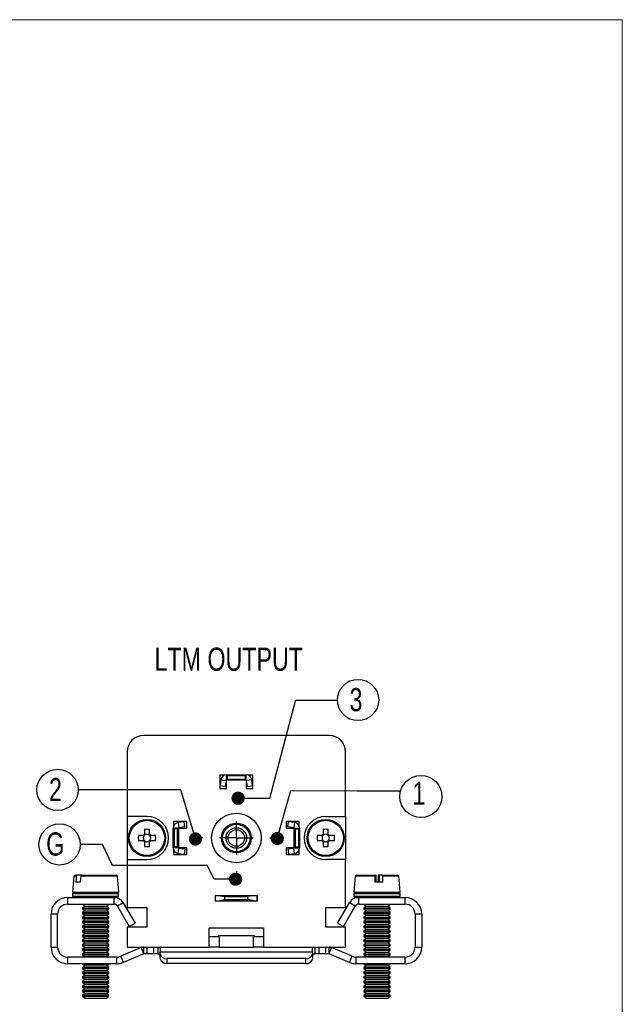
# Model space of a CAD drawing. Header units: millimetres. Extents: x 0 to 432, y 0 to 279.
# Tile 6 of 6: x 341 to 432, y 131 to 279. Entities that reach past the tile are written whole.
import ezdxf

# ---------------------------------------------------------------- set-up
doc = ezdxf.new("R2010")
doc.units = ezdxf.units.MM
doc.header["$PDSIZE"] = -1
doc.linetypes.add('CENTERX2', pattern=[20.32, 12.7, -2.54, 2.54, -2.54])
doc.layers.add('CENTER', color=40, linetype='CENTERX2')
doc.layers.add('DIMENSIONS', color=140, linetype='Continuous', lineweight=25)
doc.layers.add('TEXT', color=140, linetype='Continuous', lineweight=25)
doc.styles.add('SLDTEXTSTYLE0', font='TXT', dxfattribs={"width": 0.75})

# ---------------------------------------------------------------- blocks, each defined once
blk = doc.blocks.new('SW_NOTE_0_9')
at = {"layer": 'TEXT', "color": 0}
blk.add_circle((1.29, 2.7), 3.12, dxfattribs=at)
at = {"layer": 'TEXT', "color": 0, "insert": (0, 4.51), "char_height": 3.5, "attachment_point": 1, "style": 'SLDTEXTSTYLE0'}
blk.add_mtext('2', dxfattribs=at)
blk = doc.blocks.new('SW_NOTE_0_10')
at = {"layer": 'TEXT', "color": 0}
blk.add_circle((1.29, 2.26), 3.18, dxfattribs=at)
at = {"layer": 'TEXT', "color": 0, "insert": (0, 4.51), "char_height": 3.5, "attachment_point": 1, "style": 'SLDTEXTSTYLE0'}
blk.add_mtext('1', dxfattribs=at)
blk = doc.blocks.new('SW_NOTE_0_11')
at = {"layer": 'TEXT', "color": 0}
blk.add_circle((2.03, 2.7), 3.12, dxfattribs=at)
at = {"layer": 'TEXT', "color": 0, "insert": (0, 4.51), "char_height": 3.5, "attachment_point": 1, "style": 'SLDTEXTSTYLE0'}
blk.add_mtext('G', dxfattribs=at)
blk = doc.blocks.new('SW_NOTE_0_12')
at = {"layer": 'TEXT', "color": 0}
blk.add_circle((1.29, 2.7), 3.12, dxfattribs=at)
at = {"layer": 'TEXT', "color": 0, "insert": (0, 4.51), "char_height": 3.5, "attachment_point": 1, "style": 'SLDTEXTSTYLE0'}
blk.add_mtext('3', dxfattribs=at)
blk = doc.blocks.new('SW_CENTERMARKSYMBOL_1')
at = {"layer": 'CENTER', "color": 0}
for p, q in [((0, 5.08), (0, 6.29)), ((0, 0), (0, 2.54)), ((-5.08, 0), (-6.29, 0)), ((0, 0), (-2.54, 0)), ((0, 0), (0, -2.54)), ((0, 0), (2.54, 0)), ((5.08, 0), (6.29, 0)), ((0, -5.08), (0, -6.29))]:
    blk.add_line(p, q, dxfattribs=at)
blk = doc.blocks.new('_Dot')
at = {"color": 0, "linetype": 'ByBlock', "lineweight": -2}
blk.add_line((-0.5, 0), (-1, 0), dxfattribs=at)
at = {"color": 0, "linetype": 'ByBlock', "const_width": 0.5}
blk.add_lwpolyline([(-0.25, 0, 1), (0.25, 0, 1)], format="xyb", close=True, dxfattribs=at)

msp = doc.modelspace()

# ---------------------------------------------------------------- linework, layer by layer
at = {"color": 7, "linetype": 'Continuous', "lineweight": 18}
for p in [(0, 279.4), (431.8, 0)]:
    msp.add_line(p, (431.8, 279.4), dxfattribs=at)
for p, q in [((387.5, 171.19), (359.5, 171.19)), ((357, 168.69), (357, 158.94)), ((390, 158.94), (390, 168.69)), ((372, 164.44), (372, 165.24)), ((372.02, 165.24), (372, 165.24)), ((372.14, 165.11), (372.02, 165.24)), ((372.02, 165.24), (374.97, 165.24)), ((374.97, 165.24), (374.86, 165.11)), ((375, 165.24), (374.97, 165.24)), ((375, 164.44), (375, 165.24)), ((371.71, 165.19), (371, 165.19)), ((371, 165.19), (371, 163.19)), ((371.15, 164.5), (371.04, 163.56)), ((371.15, 164.5), (371.95, 164.4)), ((371.5, 165.19), (371.5, 165.08)), ((371.95, 164.4), (371.83, 163.46)), ((372.02, 164.44), (372, 164.44)), ((372, 163.19), (372, 164.44)), ((372.02, 164.44), (372.14, 164.57)), ((374.97, 164.44), (372.02, 164.44)), ((372.14, 164.57), (372.14, 165.11)), ((374.86, 165.11), (372.14, 165.11)), ((372.14, 164.57), (374.86, 164.57)), ((374.86, 164.57), (374.86, 165.11)), ((374.86, 164.57), (374.97, 164.44)), ((375, 164.44), (374.97, 164.44)), ((375, 164.44), (375, 163.19)), ((375.84, 164.5), (375.05, 164.4)), ((375.16, 163.46), (375.05, 164.4)), ((376, 165.19), (375.28, 165.19)), ((375.5, 165.08), (375.5, 165.19)), ((375.96, 163.56), (375.84, 164.5)), ((376, 163.19), (376, 165.19)), ((371, 163.19), (372, 163.19)), ((371.83, 163.46), (371.04, 163.56)), ((375, 163.19), (376, 163.19)), ((375.16, 163.46), (375.96, 163.56)), ((360, 158.94), (357, 158.94)), ((357, 158.94), (357, 152.44)), ((366, 158.19), (364, 158.19)), ((364, 158.19), (364, 157.48)), ((365.64, 158.15), (364.69, 158.04)), ((364.69, 158.04), (364.79, 157.24)), ((365.73, 157.36), (365.64, 158.15)), ((366, 157.19), (366, 158.19)), ((383, 158.19), (381, 158.19)), ((381, 158.19), (381, 157.19)), ((381.26, 157.36), (381.36, 158.15)), ((382.3, 158.04), (381.36, 158.15)), ((382.3, 158.04), (382.2, 157.24)), ((383, 157.48), (383, 158.19)), ((387, 158.94), (390, 158.94)), ((390, 158.94), (390, 152.44)), ((359.63, 157), (359.63, 156.26)), ((360.37, 156.26), (360.37, 157)), ((364.75, 157.19), (363.95, 157.19)), ((363.95, 157.19), (363.95, 157.17)), ((363.95, 157.17), (364.08, 157.05)), ((363.95, 154.22), (363.95, 157.17)), ((364.11, 157.69), (364, 157.69)), ((364.62, 157.05), (364.08, 157.05)), ((364.08, 157.05), (364.08, 154.34)), ((364.62, 157.05), (364.75, 157.17)), ((364.62, 154.34), (364.62, 157.05)), ((364.75, 157.19), (364.75, 157.17)), ((364.75, 157.19), (366, 157.19)), ((364.75, 157.17), (364.75, 154.22)), ((365.73, 157.36), (364.79, 157.24)), ((381, 157.19), (382.25, 157.19)), ((382.2, 157.24), (381.26, 157.36)), ((382.25, 157.17), (382.25, 157.19)), ((382.25, 157.19), (383.05, 157.19)), ((382.25, 154.22), (382.25, 157.17)), ((382.25, 157.17), (382.38, 157.05)), ((382.38, 157.05), (382.38, 154.34)), ((382.38, 157.05), (382.92, 157.05)), ((383, 157.69), (382.89, 157.69)), ((382.92, 157.05), (383.05, 157.17)), ((382.92, 154.34), (382.92, 157.05)), ((383.05, 157.17), (383.05, 157.19)), ((383.05, 157.17), (383.05, 154.22)), ((386.63, 157), (386.63, 156.26)), ((387.37, 156.26), (387.37, 157)), ((359.43, 156.06), (358.69, 156.06)), ((358.69, 155.32), (359.43, 155.32)), ((359.47, 156.06), (359.47, 155.87)), ((359.47, 155.52), (359.47, 155.32)), ((359.82, 156.22), (359.63, 156.22)), ((359.63, 155.17), (359.82, 155.17)), ((359.63, 155.13), (359.63, 154.39)), ((360.37, 156.22), (360.17, 156.22)), ((360.17, 155.17), (360.37, 155.17)), ((360.37, 154.39), (360.37, 155.13)), ((360.53, 155.87), (360.53, 156.06)), ((360.53, 155.32), (360.53, 155.52)), ((361.3, 156.06), (360.56, 156.06)), ((360.56, 155.32), (361.3, 155.32)), ((386.43, 156.06), (385.69, 156.06)), ((385.69, 155.32), (386.43, 155.32)), ((386.47, 156.06), (386.47, 155.87)), ((386.47, 155.52), (386.47, 155.32)), ((386.82, 156.22), (386.63, 156.22)), ((386.63, 155.17), (386.82, 155.17)), ((386.63, 155.13), (386.63, 154.39)), ((387.37, 156.22), (387.17, 156.22)), ((387.17, 155.17), (387.37, 155.17)), ((387.37, 154.39), (387.37, 155.13)), ((387.53, 155.87), (387.53, 156.06)), ((387.53, 155.32), (387.53, 155.52)), ((388.3, 156.06), (387.56, 156.06)), ((387.56, 155.32), (388.3, 155.32)), ((364.08, 154.34), (363.95, 154.22)), ((363.95, 154.22), (363.95, 154.19)), ((364.75, 154.19), (363.95, 154.19)), ((364, 153.91), (364, 153.19)), ((364, 153.69), (364.11, 153.69)), ((364.62, 154.34), (364.08, 154.34)), ((364.75, 154.22), (364.62, 154.34)), ((364.69, 153.35), (364.79, 154.15)), ((364.69, 153.35), (365.64, 153.24)), ((364.75, 154.22), (364.75, 154.19)), ((366, 154.19), (364.75, 154.19)), ((364.79, 154.15), (365.73, 154.03)), ((365.73, 154.03), (365.64, 153.24)), ((366, 153.19), (366, 154.19)), ((382.25, 154.19), (381, 154.19)), ((381, 154.19), (381, 153.19)), ((381.26, 154.03), (382.2, 154.15)), ((381.26, 154.03), (381.36, 153.24)), ((381.36, 153.24), (382.3, 153.35)), ((382.3, 153.35), (382.2, 154.15)), ((382.38, 154.34), (382.25, 154.22)), ((382.25, 154.19), (382.25, 154.22)), ((382.25, 154.19), (383.05, 154.19)), ((382.38, 154.34), (382.92, 154.34)), ((382.89, 153.69), (383, 153.69)), ((383.05, 154.22), (382.92, 154.34)), ((383, 153.19), (383, 153.91)), ((383.05, 154.19), (383.05, 154.22)), ((357, 152.44), (357, 145.19)), ((357, 152.44), (360, 152.44)), ((364, 153.19), (366, 153.19)), ((381, 153.19), (383, 153.19)), ((390, 152.44), (387, 152.44)), ((390, 145.19), (390, 152.44)), ((348.96, 149.91), (348.75, 147.49)), ((349.31, 149.91), (348.96, 149.91)), ((349.16, 150.09), (349.47, 150.09)), ((349.97, 148.99), (349.24, 148.99)), ((350.2, 150.09), (349.47, 150.09)), ((355.54, 149.91), (350.04, 149.91)), ((350.2, 150.09), (355.34, 150.09)), ((355.75, 147.49), (355.54, 149.91)), ((391.46, 149.91), (391.25, 147.49)), ((394.41, 149.91), (391.46, 149.91)), ((391.66, 150.09), (394.4, 150.09)), ((394.4, 150.09), (394.54, 150.09)), ((394.57, 149.91), (394.41, 149.91)), ((395.61, 148.99), (394.42, 148.99)), ((395.1, 150.09), (394.95, 150.09)), ((395.59, 150.09), (395.1, 150.09)), ((395.59, 150.09), (397.84, 150.09)), ((398.04, 149.91), (395.61, 149.91)), ((398.25, 147.49), (398.04, 149.91)), ((348.75, 147.49), (349.46, 147.49)), ((349.46, 147.49), (355.75, 147.49)), ((391.25, 147.49), (398.25, 147.49)), ((348, 146.69), (348, 145.69)), ((348, 146.69), (355.02, 146.69)), ((348.77, 147.29), (348.77, 146.89)), ((348.77, 147.29), (355.72, 147.29)), ((348.77, 146.89), (355.72, 146.89)), ((355.02, 146.69), (355.52, 146.69)), ((355.02, 145.69), (355.02, 146.69)), ((356.41, 145.89), (355.54, 145.39)), ((355.72, 146.89), (355.72, 147.29)), ((356.41, 145.89), (358.2, 142.79)), ((370.3, 146.99), (370.3, 146.19)), ((370.35, 146.99), (370.3, 146.99)), ((370.3, 146.19), (370.35, 146.19)), ((370.35, 146.19), (370.35, 146.99)), ((370.35, 146.99), (370.75, 146.99)), ((370.35, 146.19), (370.75, 146.19)), ((370.75, 146.99), (376.25, 146.99)), ((370.75, 146.99), (371.75, 146.82)), ((370.75, 146.19), (371.75, 146.37)), ((370.75, 146.19), (376.25, 146.19)), ((371.75, 146.82), (375.25, 146.82)), ((371.75, 146.37), (371.75, 146.82)), ((371.75, 146.37), (375.25, 146.37)), ((376.25, 146.99), (375.25, 146.82)), ((375.25, 146.37), (375.25, 146.82)), ((376.25, 146.19), (375.25, 146.37)), ((376.25, 146.99), (376.65, 146.99)), ((376.25, 146.19), (376.65, 146.19)), ((376.65, 146.19), (376.65, 146.99)), ((376.7, 146.99), (376.65, 146.99)), ((376.65, 146.19), (376.7, 146.19)), ((376.7, 146.19), (376.7, 146.99)), ((388.8, 142.79), (390.59, 145.89)), ((391.45, 145.39), (390.59, 145.89)), ((391.27, 147.29), (391.27, 146.89)), ((391.27, 147.29), (398.22, 147.29)), ((391.27, 146.89), (398.22, 146.89)), ((391.47, 146.69), (391.97, 146.69)), ((391.97, 146.69), (391.97, 145.69)), ((391.97, 146.69), (399, 146.69)), ((398.22, 146.89), (398.22, 147.29)), ((399, 145.69), (399, 146.69)), ((348, 145.69), (355.02, 145.69)), ((350.25, 145.69), (350.25, 145.67)), ((350.25, 145.67), (350.64, 145.4)), ((350.25, 145.67), (354.25, 145.67)), ((350.64, 145.4), (350.25, 145.13)), ((350.25, 145.13), (350.25, 144.98)), ((350.25, 145.13), (354.25, 145.13)), ((350.25, 144.98), (350.64, 144.7)), ((350.25, 144.98), (354.25, 144.98)), ((350.64, 144.7), (350.25, 144.43)), ((350.25, 144.43), (350.25, 144.28)), ((350.25, 144.43), (354.25, 144.43)), ((350.64, 145.4), (353.86, 145.4)), ((350.64, 144.7), (353.86, 144.7)), ((353.86, 145.4), (354.25, 145.67)), ((354.25, 145.13), (353.86, 145.4)), ((353.86, 144.7), (354.25, 144.98)), ((354.25, 144.43), (353.86, 144.7)), ((354.25, 145.67), (354.25, 145.69)), ((354.25, 144.98), (354.25, 145.13)), ((354.25, 144.28), (354.25, 144.43)), ((355.54, 145.39), (357.33, 142.29)), ((357, 145.19), (360, 145.19)), ((360, 145.19), (360, 142.19)), ((387, 142.19), (387, 145.19)), ((387, 145.19), (390, 145.19)), ((389.66, 142.29), (391.45, 145.39)), ((391.97, 145.69), (399, 145.69)), ((392.75, 145.69), (392.75, 145.67)), ((392.75, 145.67), (393.14, 145.4)), ((392.75, 145.67), (396.75, 145.67)), ((393.14, 145.4), (392.75, 145.13)), ((392.75, 145.13), (392.75, 144.98)), ((392.75, 145.13), (396.75, 145.13)), ((392.75, 144.98), (393.14, 144.7)), ((392.75, 144.98), (396.75, 144.98)), ((393.14, 144.7), (392.75, 144.43)), ((392.75, 144.43), (392.75, 144.28)), ((392.75, 144.43), (396.75, 144.43)), ((393.14, 145.4), (396.36, 145.4)), ((393.14, 144.7), (396.36, 144.7)), ((396.36, 145.4), (396.75, 145.67)), ((396.75, 145.13), (396.36, 145.4)), ((396.36, 144.7), (396.75, 144.98)), ((396.75, 144.43), (396.36, 144.7)), ((396.75, 145.67), (396.75, 145.69)), ((396.75, 144.98), (396.75, 145.13)), ((396.75, 144.28), (396.75, 144.43)), ((346.5, 144.19), (345.5, 144.19)), ((345.5, 139.19), (345.5, 144.19)), ((346.5, 139.19), (346.5, 144.19)), ((350.25, 144.28), (350.64, 144.01)), ((350.25, 144.28), (354.25, 144.28)), ((350.64, 144.01), (350.25, 143.74)), ((350.25, 143.74), (350.25, 143.59)), ((350.25, 143.74), (354.25, 143.74)), ((350.25, 143.59), (350.64, 143.31)), ((350.25, 143.59), (354.25, 143.59)), ((350.64, 143.31), (350.25, 143.04)), ((350.25, 143.04), (350.25, 142.89)), ((350.25, 143.04), (354.25, 143.04)), ((350.64, 144.01), (353.86, 144.01)), ((350.64, 143.31), (353.86, 143.31)), ((353.86, 144.01), (354.25, 144.28)), ((354.25, 143.74), (353.86, 144.01)), ((353.86, 143.31), (354.25, 143.59)), ((354.25, 143.04), (353.86, 143.31)), ((354.25, 143.59), (354.25, 143.74)), ((354.25, 142.89), (354.25, 143.04)), ((392.75, 144.28), (393.14, 144.01)), ((392.75, 144.28), (396.75, 144.28)), ((393.14, 144.01), (392.75, 143.74)), ((392.75, 143.74), (392.75, 143.59)), ((392.75, 143.74), (396.75, 143.74)), ((392.75, 143.59), (393.14, 143.31)), ((392.75, 143.59), (396.75, 143.59)), ((393.14, 143.31), (392.75, 143.04)), ((392.75, 143.04), (392.75, 142.89)), ((392.75, 143.04), (396.75, 143.04)), ((393.14, 144.01), (396.36, 144.01)), ((393.14, 143.31), (396.36, 143.31)), ((396.36, 144.01), (396.75, 144.28)), ((396.75, 143.74), (396.36, 144.01)), ((396.36, 143.31), (396.75, 143.59)), ((396.75, 143.04), (396.36, 143.31)), ((396.75, 143.59), (396.75, 143.74)), ((396.75, 142.89), (396.75, 143.04)), ((401.5, 144.19), (400.5, 144.19)), ((400.5, 144.19), (400.5, 139.19)), ((401.5, 144.19), (401.5, 139.19)), ((350.25, 142.89), (350.64, 142.62)), ((350.25, 142.89), (354.25, 142.89)), ((350.64, 142.62), (350.25, 142.35)), ((350.25, 142.35), (350.25, 142.2)), ((350.25, 142.35), (354.25, 142.35)), ((350.25, 142.2), (350.64, 141.92)), ((350.25, 142.2), (354.25, 142.2)), ((350.64, 141.92), (350.25, 141.65)), ((350.25, 141.65), (350.25, 141.5)), ((350.25, 141.65), (354.25, 141.65)), ((350.25, 141.5), (350.64, 141.23)), ((350.25, 141.5), (354.25, 141.5)), ((350.64, 142.62), (353.86, 142.62)), ((350.64, 141.92), (353.86, 141.92)), ((353.86, 142.62), (354.25, 142.89)), ((354.25, 142.35), (353.86, 142.62)), ((353.86, 141.92), (354.25, 142.2)), ((354.25, 141.65), (353.86, 141.92)), ((353.86, 141.23), (354.25, 141.5)), ((354.25, 142.2), (354.25, 142.35)), ((354.25, 141.5), (354.25, 141.65)), ((357, 142.19), (357, 139.19)), ((360, 142.19), (357, 142.19)), ((357.33, 142.29), (358.2, 142.79)), ((369.4, 142.09), (377.6, 142.09)), ((369.4, 139.19), (369.4, 142.09)), ((377.6, 142.09), (377.6, 139.19)), ((390, 142.19), (387, 142.19)), ((388.8, 142.79), (389.66, 142.29)), ((390, 139.19), (390, 142.19)), ((392.75, 142.89), (393.14, 142.62)), ((392.75, 142.89), (396.75, 142.89)), ((393.14, 142.62), (392.75, 142.35)), ((392.75, 142.35), (392.75, 142.2)), ((392.75, 142.35), (396.75, 142.35)), ((392.75, 142.2), (393.14, 141.92)), ((392.75, 142.2), (396.75, 142.2)), ((393.14, 141.92), (392.75, 141.65)), ((392.75, 141.65), (392.75, 141.5)), ((392.75, 141.65), (396.75, 141.65)), ((392.75, 141.5), (393.14, 141.23)), ((392.75, 141.5), (396.75, 141.5)), ((393.14, 142.62), (396.36, 142.62)), ((393.14, 141.92), (396.36, 141.92)), ((396.36, 142.62), (396.75, 142.89)), ((396.75, 142.35), (396.36, 142.62)), ((396.36, 141.92), (396.75, 142.2)), ((396.75, 141.65), (396.36, 141.92)), ((396.36, 141.23), (396.75, 141.5)), ((396.75, 142.2), (396.75, 142.35)), ((396.75, 141.5), (396.75, 141.65)), ((350.64, 141.23), (350.25, 140.96)), ((350.25, 140.96), (350.25, 140.81)), ((350.25, 140.96), (354.25, 140.96)), ((350.25, 140.81), (350.64, 140.53)), ((350.25, 140.81), (354.25, 140.81)), ((350.64, 140.53), (350.25, 140.26)), ((350.25, 140.26), (350.25, 140.11)), ((350.25, 140.26), (354.25, 140.26)), ((350.25, 140.11), (350.64, 139.84)), ((350.25, 140.11), (354.25, 140.11)), ((350.64, 141.23), (353.86, 141.23)), ((350.64, 140.53), (353.86, 140.53)), ((354.25, 140.96), (353.86, 141.23)), ((353.86, 140.53), (354.25, 140.81)), ((354.25, 140.26), (353.86, 140.53)), ((353.86, 139.84), (354.25, 140.11)), ((354.25, 140.81), (354.25, 140.96)), ((354.25, 140.11), (354.25, 140.26)), ((369.4, 140.79), (370.9, 140.79)), ((376.25, 140.89), (370.75, 140.89)), ((370.75, 140.89), (370.75, 140.79)), ((370.9, 140.79), (370.9, 139.19)), ((376.1, 139.19), (376.1, 140.79)), ((376.1, 140.79), (377.6, 140.79)), ((376.25, 140.79), (376.25, 140.89)), ((393.14, 141.23), (392.75, 140.96)), ((392.75, 140.96), (392.75, 140.81)), ((392.75, 140.96), (396.75, 140.96)), ((392.75, 140.81), (393.14, 140.53)), ((392.75, 140.81), (396.75, 140.81)), ((393.14, 140.53), (392.75, 140.26)), ((392.75, 140.26), (392.75, 140.11)), ((392.75, 140.26), (396.75, 140.26)), ((392.75, 140.11), (393.14, 139.84)), ((392.75, 140.11), (396.75, 140.11)), ((393.14, 141.23), (396.36, 141.23)), ((393.14, 140.53), (396.36, 140.53)), ((396.75, 140.96), (396.36, 141.23)), ((396.36, 140.53), (396.75, 140.81)), ((396.75, 140.26), (396.36, 140.53)), ((396.36, 139.84), (396.75, 140.11)), ((396.75, 140.81), (396.75, 140.96)), ((396.75, 140.11), (396.75, 140.26)), ((345.5, 139.19), (346.5, 139.19)), ((350.64, 139.84), (350.25, 139.56)), ((350.25, 139.56), (350.25, 139.42)), ((350.25, 139.56), (354.25, 139.56)), ((350.25, 139.42), (350.64, 139.14)), ((350.25, 139.42), (354.25, 139.42)), ((350.64, 139.14), (350.25, 138.87)), ((350.25, 138.87), (350.25, 138.72)), ((350.25, 138.87), (354.25, 138.87)), ((350.25, 138.72), (350.64, 138.45)), ((350.25, 138.72), (354.25, 138.72)), ((350.64, 138.45), (350.25, 138.17)), ((350.64, 139.84), (353.86, 139.84)), ((350.64, 139.14), (353.86, 139.14)), ((350.64, 138.45), (353.86, 138.45)), ((354.25, 139.56), (353.86, 139.84)), ((353.86, 139.14), (354.25, 139.42)), ((354.25, 138.87), (353.86, 139.14)), ((353.86, 138.45), (354.25, 138.72)), ((354.25, 138.17), (353.86, 138.45)), ((354.25, 139.42), (354.25, 139.56)), ((354.25, 138.72), (354.25, 138.87)), ((359.11, 139.12), (356.03, 137.81)), ((357, 139.19), (369.4, 139.19)), ((359.5, 138.19), (359.11, 139.12)), ((359.5, 138.19), (359.5, 139.19)), ((360, 139.19), (360, 138.19)), ((361, 139.19), (361, 138.19)), ((361.62, 139.19), (361.62, 138.19)), ((362, 139), (362, 138.46)), ((362, 138.15), (362, 138.46)), ((362, 138.46), (385, 138.46)), ((370.9, 139.19), (369.4, 139.19)), ((370.9, 139.19), (376.1, 139.19)), ((377.6, 139.19), (376.1, 139.19)), ((377.6, 139.19), (390, 139.19)), ((385, 138.46), (385, 139)), ((385, 138.46), (385, 138.15)), ((385.38, 138.19), (385.38, 139.19)), ((386, 138.19), (386, 139.19)), ((387, 138.19), (387, 139.19)), ((387.5, 138.19), (387.5, 139.19)), ((387.5, 138.19), (387.89, 139.12)), ((390.97, 137.81), (387.89, 139.12)), ((393.14, 139.84), (392.75, 139.56)), ((392.75, 139.56), (392.75, 139.42)), ((392.75, 139.56), (396.75, 139.56)), ((392.75, 139.42), (393.14, 139.14)), ((392.75, 139.42), (396.75, 139.42)), ((393.14, 139.14), (392.75, 138.87)), ((392.75, 138.87), (392.75, 138.72)), ((392.75, 138.87), (396.75, 138.87)), ((392.75, 138.72), (393.14, 138.45)), ((392.75, 138.72), (396.75, 138.72)), ((393.14, 138.45), (392.75, 138.17)), ((393.14, 139.84), (396.36, 139.84)), ((393.14, 139.14), (396.36, 139.14)), ((393.14, 138.45), (396.36, 138.45)), ((396.75, 139.56), (396.36, 139.84)), ((396.36, 139.14), (396.75, 139.42)), ((396.75, 138.87), (396.36, 139.14)), ((396.36, 138.45), (396.75, 138.72)), ((396.75, 138.17), (396.36, 138.45)), ((396.75, 139.42), (396.75, 139.56)), ((396.75, 138.72), (396.75, 138.87)), ((400.5, 139.19), (401.5, 139.19)), ((348, 137.69), (348, 136.69)), ((355.44, 137.69), (348, 137.69)), ((350.25, 138.17), (350.25, 138.03)), ((350.25, 138.17), (354.25, 138.17)), ((350.25, 138.03), (350.64, 137.75)), ((350.25, 138.03), (354.25, 138.03)), ((350.64, 137.75), (350.56, 137.69)), ((350.64, 137.75), (353.86, 137.75)), ((353.86, 137.75), (354.25, 138.03)), ((353.94, 137.69), (353.86, 137.75)), ((354.25, 138.03), (354.25, 138.17)), ((355.44, 136.69), (355.44, 137.69)), ((356.03, 137.81), (356.41, 136.89)), ((359.5, 138.19), (356.41, 136.89)), ((360, 138.19), (359.5, 138.19)), ((361, 138.19), (360, 138.19)), ((361.62, 138.19), (361, 138.19)), ((362, 137.45), (362, 138.15)), ((362, 138.08), (362, 137.88)), ((362, 137.9), (362, 138.08)), ((362, 137.45), (362, 137.76)), ((362, 137.76), (362, 137.76)), ((384, 137.45), (363, 137.45)), ((363, 137.45), (363, 136.74)), ((384, 136.74), (384, 137.45)), ((385, 138.15), (385, 137.45)), ((386, 138.19), (385.38, 138.19)), ((387, 138.19), (386, 138.19)), ((387.5, 138.19), (387, 138.19)), ((390.58, 136.89), (387.5, 138.19)), ((390.58, 136.89), (390.97, 137.81)), ((391.55, 137.69), (391.55, 136.69)), ((399, 137.69), (391.55, 137.69)), ((392.75, 138.17), (392.75, 138.03)), ((392.75, 138.17), (396.75, 138.17)), ((392.75, 138.03), (393.14, 137.75)), ((392.75, 138.03), (396.75, 138.03)), ((393.14, 137.75), (393.06, 137.69)), ((393.14, 137.75), (396.36, 137.75)), ((396.36, 137.75), (396.75, 138.03)), ((396.44, 137.69), (396.36, 137.75)), ((396.75, 138.03), (396.75, 138.17)), ((399, 136.69), (399, 137.69)), ((355.44, 136.69), (348, 136.69)), ((350.25, 136.69), (350.25, 136.63)), ((350.25, 136.63), (350.64, 136.36)), ((350.25, 136.63), (354.25, 136.63)), ((350.64, 136.36), (350.25, 136.09)), ((350.25, 136.09), (350.25, 135.94)), ((350.25, 136.09), (354.25, 136.09)), ((350.25, 135.94), (350.64, 135.67)), ((350.25, 135.94), (354.25, 135.94)), ((350.64, 135.67), (350.25, 135.39)), ((350.64, 136.36), (353.86, 136.36)), ((350.64, 135.67), (353.86, 135.67)), ((353.86, 136.36), (354.25, 136.63)), ((354.25, 136.09), (353.86, 136.36)), ((353.86, 135.67), (354.25, 135.94)), ((354.25, 135.39), (353.86, 135.67)), ((354.25, 136.63), (354.25, 136.69)), ((354.25, 135.94), (354.25, 136.09)), ((384, 136.74), (363, 136.74)), ((384, 136.7), (363, 136.74)), ((399, 136.69), (391.55, 136.69)), ((392.75, 136.69), (392.75, 136.63)), ((392.75, 136.63), (393.14, 136.36)), ((392.75, 136.63), (396.75, 136.63)), ((393.14, 136.36), (392.75, 136.09)), ((392.75, 136.09), (392.75, 135.94)), ((392.75, 136.09), (396.75, 136.09)), ((392.75, 135.94), (393.14, 135.67)), ((392.75, 135.94), (396.75, 135.94)), ((393.14, 135.67), (392.75, 135.39)), ((393.14, 136.36), (396.36, 136.36)), ((393.14, 135.67), (396.36, 135.67)), ((396.36, 136.36), (396.75, 136.63)), ((396.75, 136.09), (396.36, 136.36)), ((396.36, 135.67), (396.75, 135.94)), ((396.75, 135.39), (396.36, 135.67)), ((396.75, 136.63), (396.75, 136.69)), ((396.75, 135.94), (396.75, 136.09)), ((350.25, 135.39), (350.25, 135.24)), ((350.25, 135.39), (354.25, 135.39)), ((350.25, 135.24), (350.64, 134.97)), ((350.25, 135.24), (354.25, 135.24)), ((350.64, 134.97), (350.25, 134.7)), ((350.25, 134.7), (350.25, 134.55)), ((350.25, 134.7), (354.25, 134.7)), ((350.25, 134.55), (350.64, 134.28)), ((350.25, 134.55), (354.25, 134.55)), ((350.64, 134.28), (350.25, 134)), ((350.25, 134), (350.25, 133.85)), ((350.25, 134), (354.25, 134)), ((350.64, 134.97), (353.86, 134.97)), ((350.64, 134.28), (353.86, 134.28)), ((353.86, 134.97), (354.25, 135.24)), ((354.25, 134.7), (353.86, 134.97)), ((353.86, 134.28), (354.25, 134.55)), ((354.25, 134), (353.86, 134.28)), ((354.25, 135.24), (354.25, 135.39)), ((354.25, 134.55), (354.25, 134.7)), ((354.25, 133.85), (354.25, 134)), ((392.75, 135.39), (392.75, 135.24)), ((392.75, 135.39), (396.75, 135.39)), ((392.75, 135.24), (393.14, 134.97)), ((392.75, 135.24), (396.75, 135.24)), ((393.14, 134.97), (392.75, 134.7)), ((392.75, 134.7), (392.75, 134.55)), ((392.75, 134.7), (396.75, 134.7)), ((392.75, 134.55), (393.14, 134.28)), ((392.75, 134.55), (396.75, 134.55)), ((393.14, 134.28), (392.75, 134)), ((392.75, 134), (392.75, 133.85)), ((392.75, 134), (396.75, 134)), ((393.14, 134.97), (396.36, 134.97)), ((393.14, 134.28), (396.36, 134.28)), ((396.36, 134.97), (396.75, 135.24)), ((396.75, 134.7), (396.36, 134.97)), ((396.36, 134.28), (396.75, 134.55)), ((396.75, 134), (396.36, 134.28)), ((396.75, 135.24), (396.75, 135.39)), ((396.75, 134.55), (396.75, 134.7)), ((396.75, 133.85), (396.75, 134)), ((350.25, 133.85), (350.64, 133.58)), ((350.25, 133.85), (354.25, 133.85)), ((350.64, 133.58), (350.25, 133.31)), ((350.25, 133.31), (350.25, 133.16)), ((350.25, 133.31), (354.25, 133.31)), ((350.25, 133.16), (350.64, 132.89)), ((350.25, 133.16), (354.25, 133.16)), ((350.64, 132.89), (350.25, 132.61)), ((350.25, 132.61), (350.25, 132.46)), ((350.25, 132.61), (354.25, 132.61)), ((350.64, 133.58), (353.86, 133.58)), ((350.64, 132.89), (353.86, 132.89)), ((353.86, 133.58), (354.25, 133.85)), ((354.25, 133.31), (353.86, 133.58)), ((353.86, 132.89), (354.25, 133.16)), ((354.25, 132.61), (353.86, 132.89)), ((354.25, 133.16), (354.25, 133.31)), ((354.25, 132.46), (354.25, 132.61)), ((392.75, 133.85), (393.14, 133.58)), ((392.75, 133.85), (396.75, 133.85)), ((393.14, 133.58), (392.75, 133.31)), ((392.75, 133.31), (392.75, 133.16)), ((392.75, 133.31), (396.75, 133.31)), ((392.75, 133.16), (393.14, 132.89)), ((392.75, 133.16), (396.75, 133.16)), ((393.14, 132.89), (392.75, 132.61)), ((392.75, 132.61), (392.75, 132.46)), ((392.75, 132.61), (396.75, 132.61)), ((393.14, 133.58), (396.36, 133.58)), ((393.14, 132.89), (396.36, 132.89)), ((396.36, 133.58), (396.75, 133.85)), ((396.75, 133.31), (396.36, 133.58)), ((396.36, 132.89), (396.75, 133.16)), ((396.75, 132.61), (396.36, 132.89)), ((396.75, 133.16), (396.75, 133.31)), ((396.75, 132.46), (396.75, 132.61)), ((350.25, 132.46), (350.64, 132.19)), ((350.25, 132.46), (354.25, 132.46)), ((350.64, 132.19), (350.25, 131.92)), ((350.25, 131.92), (350.25, 131.77)), ((350.25, 131.92), (354.25, 131.92)), ((350.25, 131.77), (350.64, 131.49)), ((350.25, 131.77), (354.25, 131.77)), ((350.64, 132.19), (353.86, 132.19)), ((350.64, 131.49), (353.86, 131.49)), ((353.86, 132.19), (354.25, 132.46)), ((354.25, 131.92), (353.86, 132.19)), ((353.86, 131.49), (354.25, 131.77)), ((354.25, 131.77), (354.25, 131.92)), ((392.75, 132.46), (393.14, 132.19)), ((392.75, 132.46), (396.75, 132.46)), ((393.14, 132.19), (392.75, 131.92)), ((392.75, 131.92), (392.75, 131.77)), ((392.75, 131.92), (396.75, 131.92)), ((392.75, 131.77), (393.14, 131.49)), ((392.75, 131.77), (396.75, 131.77)), ((393.14, 132.19), (396.36, 132.19)), ((393.14, 131.49), (396.36, 131.49)), ((396.36, 132.19), (396.75, 132.46)), ((396.75, 131.92), (396.36, 132.19)), ((396.36, 131.49), (396.75, 131.77)), ((396.75, 131.77), (396.75, 131.92))]:
    msp.add_line(p, q)
at = {"flags": 128}
for points in [[(349.31, 149.91), (349.28, 149.51), (349.24, 148.99)], [(349.97, 148.99), (350.01, 149.51), (350.04, 149.91)], [(394.41, 149.91), (394.42, 149.51), (394.42, 148.99)], [(394.57, 149.91), (394.58, 149.51), (394.58, 148.99)], [(394.92, 149.91), (394.92, 149.51), (394.91, 148.99)], [(395.08, 149.91), (395.08, 149.51), (395.08, 148.99)], [(395.61, 148.99), (395.61, 149.51), (395.61, 149.91)]]:
    msp.add_lwpolyline(points, dxfattribs=at)
for centre, radius in [((373.5, 155.69), 3.75), ((360, 155.69), 2.8), ((360, 155.69), 2.67), ((373.5, 155.69), 2.25), ((387, 155.69), 2.8), ((387, 155.69), 2.67), ((373.5, 155.69), 2.07), ((373.5, 155.69), 1.55), ((373.5, 155.69), 1.25)]:
    msp.add_circle(centre, radius)
for centre, radius, start, end in [((359.5, 168.69), 2.5, 90, 180), ((387.5, 168.69), 2.5, 0, 90), ((372, 164.39), 0.85, 90, 173), ((375, 164.39), 0.85, 7, 90), ((372, 164.39), 0.05, 90, 173), ((375, 164.39), 0.05, 7, 90), ((360, 155.69), 3.25, 270, 90), ((364.8, 157.19), 0.85, 97, 180), ((382.2, 157.19), 0.85, 0, 83), ((387, 155.69), 3.25, 90, 270), ((360, 146.03), 10.97, 88.0676, 91.9324), ((364.8, 157.19), 0.05, 97, 180), ((382.2, 157.19), 0.05, 0, 83), ((387, 146.03), 10.97, 88.0676, 91.9324), ((369.66, 155.69), 10.97, 178.0674, 181.9326), ((360, 155.69), 0.675, 123.2306, 146.7694), ((360, 155.69), 0.675, 213.2306, 236.7694), ((360, 155.69), 0.556, 161.5697, 198.4303), ((360, 155.69), 0.556, 138.2818, 161.5697), ((360, 155.69), 0.556, 198.4303, 221.7182), ((360, 155.69), 0.556, 131.7182, 138.2818), ((360, 155.69), 0.556, 221.7182, 228.2818), ((360, 155.69), 0.556, 108.4303, 131.7182), ((360, 155.69), 0.556, 228.2818, 251.5697), ((360, 155.69), 0.556, 71.5697, 108.4303), ((360, 155.69), 0.556, 251.5697, 288.4303), ((360, 155.69), 0.556, 48.2818, 71.5697), ((360, 155.69), 0.556, 288.4303, 311.7182), ((360, 155.69), 0.675, 33.2306, 56.7694), ((360, 155.69), 0.556, 41.7182, 48.2818), ((360, 155.69), 0.675, 303.2306, 326.7694), ((360, 155.69), 0.556, 311.7182, 318.2818), ((360, 155.69), 0.556, 18.4303, 41.7182), ((360, 155.69), 0.556, 318.2818, 341.5697), ((360, 155.69), 0.556, 341.5697, 18.4303), ((350.33, 155.69), 10.98, 358.0681, 1.9319), ((396.66, 155.69), 10.97, 178.068, 181.932), ((387, 155.69), 0.675, 123.2306, 146.7694), ((387, 155.69), 0.675, 213.2306, 236.7694), ((387, 155.69), 0.556, 161.5697, 198.4303), ((387, 155.69), 0.556, 138.2818, 161.5697), ((387, 155.69), 0.556, 198.4303, 221.7182), ((387, 155.69), 0.556, 131.7182, 138.2818), ((387, 155.69), 0.556, 221.7182, 228.2818), ((387, 155.69), 0.556, 108.4303, 131.7182), ((387, 155.69), 0.556, 228.2818, 251.5697), ((387, 155.69), 0.556, 71.5697, 108.4303), ((387, 155.69), 0.556, 251.5697, 288.4303), ((387, 155.69), 0.556, 48.2818, 71.5697), ((387, 155.69), 0.556, 288.4303, 311.7182), ((387, 155.69), 0.675, 33.2306, 56.7694), ((387, 155.69), 0.556, 41.7182, 48.2818), ((387, 155.69), 0.675, 303.2306, 326.7694), ((387, 155.69), 0.556, 311.7182, 318.2818), ((387, 155.69), 0.556, 18.4303, 41.7182), ((387, 155.69), 0.556, 318.2818, 341.5697), ((387, 155.69), 0.556, 341.5697, 18.4303), ((377.34, 155.69), 10.97, 358.068, 1.932), ((360, 165.36), 10.98, 268.0682, 271.9318), ((364.8, 154.19), 0.85, 180, 263), ((364.8, 154.19), 0.05, 180, 263), ((382.2, 154.19), 0.05, 277, 0), ((382.2, 154.19), 0.85, 277, 0), ((387, 165.36), 10.98, 268.0682, 271.9318), ((349.16, 149.89), 0.2, 90, 175), ((355.34, 149.89), 0.2, 5, 90), ((391.66, 149.89), 0.2, 90, 175), ((397.84, 149.89), 0.2, 5, 90), ((348.97, 147.29), 0.2, 90, 180), ((355.52, 147.29), 0.2, 0, 90), ((391.47, 147.29), 0.2, 90, 180), ((398.02, 147.29), 0.2, 0, 90), ((348, 144.19), 2.5, 90, 180), ((348.97, 146.89), 0.2, 180, 270), ((355.02, 145.09), 1.6, 29.9797, 90), ((355.52, 146.89), 0.2, 270, 0), ((391.97, 145.09), 1.6, 90, 150.0203), ((391.47, 146.89), 0.2, 180, 270), ((398.02, 146.89), 0.2, 270, 360), ((399, 144.19), 2.5, 0, 90), ((348, 144.19), 1.5, 90, 180), ((355.02, 145.09), 0.6, 29.9797, 90), ((391.97, 145.09), 0.6, 90, 150.0203), ((399, 144.19), 1.5, 0, 90), ((348, 139.19), 2.5, 180, 270), ((348, 139.19), 1.5, 180, 270), ((359.5, 138.19), 1, 90, 112.9058), ((387.5, 138.19), 1, 67.0942, 90), ((399, 139.19), 1.5, 270, 0), ((399, 139.19), 2.5, 270, 0), ((355.44, 139.19), 1.5, 270, 292.9058), ((362.87, 138.33), 0.893, 191.4218, 278.0494), ((362.87, 137.62), 0.893, 191.4218, 278.0494), ((384.12, 138.33), 0.893, 261.9506, 348.5782), ((384.12, 137.62), 0.893, 261.9506, 348.5782), ((384.12, 137.58), 0.892, 261.8382, 348.5182), ((391.55, 139.19), 1.5, 247.0942, 270), ((355.44, 139.19), 2.5, 270, 292.9058), ((391.55, 139.19), 2.5, 247.0942, 270)]:
    msp.add_arc(centre, radius, start, end)
for centre, major_axis, start_param, end_param in [((359.93, 155.69), (0.492, 0), 2.772179, 3.511006), ((360, 155.76), (0, 0.492), 5.913772, 6.652599), ((360, 155.63), (0, 0.492), 2.772179, 3.511006), ((360.07, 155.69), (0.492, 0), 5.913772, 6.652599), ((386.93, 155.69), (0.492, 0), 2.772179, 3.511006), ((387, 155.76), (0, 0.492), 5.913772, 6.652599), ((387, 155.63), (0, 0.492), 2.772179, 3.511006), ((387.07, 155.69), (0.492, 0), 5.913772, 6.652599)]:
    msp.add_ellipse(centre, major_axis=major_axis, ratio=0.990116, start_param=start_param, end_param=end_param)
for points, knots in [([(359.58, 156.06), (359.57, 156.06), (359.53, 156.06), (359.48, 156.06), (359.44, 156.06), (359.43, 156.06)], [0, 0, 0, 0, 0.160619, 0.883257, 1, 1, 1, 1]), ([(359.43, 155.32), (359.44, 155.32), (359.48, 155.32), (359.53, 155.32), (359.57, 155.32), (359.58, 155.32)], [0, 0, 0, 0, 0.116743, 0.839381, 1, 1, 1, 1]), ([(359.63, 156.26), (359.63, 156.25), (359.63, 156.21), (359.63, 156.16), (359.63, 156.12), (359.63, 156.11)], [0, 0, 0, 0, 0.116743, 0.839381, 1, 1, 1, 1]), ([(359.63, 155.28), (359.63, 155.27), (359.63, 155.22), (359.63, 155.18), (359.63, 155.14), (359.63, 155.13)], [0, 0, 0, 0, 0.160619, 0.883257, 1, 1, 1, 1]), ([(360.37, 156.11), (360.37, 156.12), (360.37, 156.16), (360.37, 156.21), (360.37, 156.25), (360.37, 156.26)], [0, 0, 0, 0, 0.160619, 0.883257, 1, 1, 1, 1]), ([(360.37, 155.13), (360.37, 155.14), (360.37, 155.18), (360.37, 155.22), (360.37, 155.27), (360.37, 155.28)], [0, 0, 0, 0, 0.116743, 0.839381, 1, 1, 1, 1]), ([(360.56, 156.06), (360.56, 156.06), (360.52, 156.06), (360.47, 156.06), (360.42, 156.06), (360.41, 156.06)], [0, 0, 0, 0, 0.116743, 0.839381, 1, 1, 1, 1]), ([(360.41, 155.32), (360.42, 155.32), (360.47, 155.32), (360.52, 155.32), (360.56, 155.32), (360.56, 155.32)], [0, 0, 0, 0, 0.160619, 0.883257, 1, 1, 1, 1]), ([(386.58, 156.06), (386.57, 156.06), (386.53, 156.06), (386.48, 156.06), (386.44, 156.06), (386.43, 156.06)], [0, 0, 0, 0, 0.160619, 0.883257, 1, 1, 1, 1]), ([(386.43, 155.32), (386.44, 155.32), (386.48, 155.32), (386.53, 155.32), (386.57, 155.32), (386.58, 155.32)], [0, 0, 0, 0, 0.116743, 0.839381, 1, 1, 1, 1]), ([(386.63, 156.26), (386.63, 156.25), (386.63, 156.21), (386.63, 156.16), (386.63, 156.12), (386.63, 156.11)], [0, 0, 0, 0, 0.116743, 0.839381, 1, 1, 1, 1]), ([(386.63, 155.28), (386.63, 155.27), (386.63, 155.22), (386.63, 155.18), (386.63, 155.14), (386.63, 155.13)], [0, 0, 0, 0, 0.160619, 0.883257, 1, 1, 1, 1]), ([(387.37, 156.11), (387.37, 156.12), (387.37, 156.16), (387.37, 156.21), (387.37, 156.25), (387.37, 156.26)], [0, 0, 0, 0, 0.160619, 0.883257, 1, 1, 1, 1]), ([(387.37, 155.13), (387.37, 155.14), (387.37, 155.18), (387.37, 155.22), (387.37, 155.27), (387.37, 155.28)], [0, 0, 0, 0, 0.116743, 0.839381, 1, 1, 1, 1]), ([(387.56, 156.06), (387.56, 156.06), (387.52, 156.06), (387.47, 156.06), (387.42, 156.06), (387.41, 156.06)], [0, 0, 0, 0, 0.1167429, 0.839381, 1, 1, 1, 1]), ([(387.41, 155.32), (387.42, 155.32), (387.47, 155.32), (387.52, 155.32), (387.56, 155.32), (387.56, 155.32)], [0, 0, 0, 0, 0.160619, 0.8832571, 1, 1, 1, 1]), ([(349.47, 150.09), (349.46, 150.09), (349.42, 150.09), (349.37, 150.06), (349.34, 150.01), (349.31, 149.96), (349.31, 149.92), (349.31, 149.91)], [0, 0, 0, 0, 0.190548, 0.424068, 0.654969, 0.881904, 1, 1, 1, 1]), ([(350.04, 149.91), (350.04, 149.93), (350.04, 149.97), (350.07, 150.03), (350.12, 150.07), (350.16, 150.09), (350.19, 150.09), (350.2, 150.09)], [0, 0, 0, 0, 0.205834, 0.427711, 0.652061, 0.880158, 1, 1, 1, 1]), ([(394.4, 150.09), (394.4, 150.09), (394.4, 150.09), (394.4, 150.07), (394.41, 150.03), (394.41, 149.98), (394.41, 149.94), (394.41, 149.92), (394.41, 149.91)], [0, 0, 0, 0, 0.118596, 0.352339, 0.584166, 0.731064, 0.953065, 1, 1, 1, 1]), ([(394.54, 150.09), (394.55, 150.09), (394.55, 150.09), (394.56, 150.07), (394.56, 150.03), (394.57, 149.98), (394.57, 149.94), (394.57, 149.92), (394.57, 149.91)], [0, 0, 0, 0, 0.11861, 0.352338, 0.584178, 0.731068, 0.953065, 1, 1, 1, 1]), ([(394.95, 150.09), (394.95, 150.09), (394.94, 150.09), (394.94, 150.06), (394.93, 150.01), (394.93, 149.96), (394.92, 149.92), (394.92, 149.91)], [0, 0, 0, 0, 0.190564, 0.424081, 0.654971, 0.881905, 1, 1, 1, 1]), ([(395.1, 150.09), (395.1, 150.09), (395.09, 150.09), (395.09, 150.06), (395.09, 150.01), (395.08, 149.96), (395.08, 149.92), (395.08, 149.91)], [0, 0, 0, 0, 0.19058, 0.42409, 0.654978, 0.881903, 1, 1, 1, 1]), ([(395.61, 149.91), (395.61, 149.93), (395.61, 149.95), (395.61, 150), (395.6, 150.04), (395.6, 150.08), (395.59, 150.09), (395.59, 150.09), (395.59, 150.09)], [0, 0, 0, 0, 0.136563, 0.269495, 0.495917, 0.722224, 0.951414, 1, 1, 1, 1]), ([(361.62, 139.19), (361.72, 139.19), (361.92, 139.18), (361.97, 139.06), (362, 139)], [0, 0, 0, 0, 0.537541, 1, 1, 1, 1]), ([(385, 139), (385.03, 139.07), (385.08, 139.18), (385.29, 139.19), (385.38, 139.19)], [0, 0, 0, 0, 0.541219, 1, 1, 1, 1]), ([(361.62, 138.19), (361.72, 138.19), (361.86, 138.18), (361.97, 138.13), (361.99, 138.1), (362, 138.08)], [0, 0, 0, 0, 0.5678067, 0.7960858, 1, 1, 1, 1]), ([(385, 138.08), (385.01, 138.1), (385.04, 138.14), (385.13, 138.18), (385.24, 138.19), (385.33, 138.19), (385.38, 138.19)], [0, 0, 0, 0, 0.259231, 0.506036, 0.749735, 1, 1, 1, 1])]:
    msp.add_open_spline(points, degree=3, knots=knots)
at = {"layer": 'DIMENSIONS'}
for p, q in [((378.58, 161.7), (382.43, 176.42)), ((382.43, 176.42), (382.41, 176.55)), ((382.41, 176.55), (388.76, 176.55)), ((355.97, 162.95), (349.62, 162.95)), ((365.12, 162.96), (355.97, 162.95)), ((367.32, 155.54), (365.12, 162.96)), ((379.68, 155.62), (381.75, 162.88)), ((381.75, 162.88), (391.77, 162.83)), ((391.77, 162.83), (398.12, 162.83)), ((373.76, 161.7), (378.58, 161.7)), ((353.27, 154.72), (349.92, 154.72)), ((354.78, 151.54), (353.27, 154.72)), ((369.1, 151.54), (354.78, 151.54)), ((370.13, 149.46), (369.1, 151.54)), ((373.38, 149.46), (370.13, 149.46))]:
    msp.add_line(p, q, dxfattribs=at)
msp.add_point((373.5, 155.69), dxfattribs=at)

# ---------------------------------------------------------------- block references
at = {"layer": 'CENTER'}
msp.add_blockref('SW_CENTERMARKSYMBOL_1', (373.5, 155.69), dxfattribs=at)
at = {"layer": 'DIMENSIONS', "xscale": 2, "yscale": 2}
for p, rotation in [((373.76, 161.7, 91.9), 180.0000000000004), ((379.68, 155.62, 91.9), 254.0546040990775), ((367.32, 155.54, 91.9), 286.4681212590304)]:
    msp.add_blockref('_Dot', p, dxfattribs=dict(at, rotation=rotation))
msp.add_blockref('_Dot', (373.38, 149.46, 91.9), dxfattribs=at)
at = {"layer": 'TEXT'}
for name, p in [('SW_NOTE_0_12', (390.59, 173.85)), ('SW_NOTE_0_9', (345.2, 160.25)), ('SW_NOTE_0_10', (400.09, 159.7)), ('SW_NOTE_0_11', (344.77, 152.02))]:
    msp.add_blockref(name, p, dxfattribs=at)

# ---------------------------------------------------------------- texts
at = {"layer": 'TEXT', "insert": (372.35, 184.47), "char_height": 3.5, "attachment_point": 2, "style": 'SLDTEXTSTYLE0'}
msp.add_mtext('LTM OUTPUT', dxfattribs=at)

doc.saveas('drawing.dxf')
